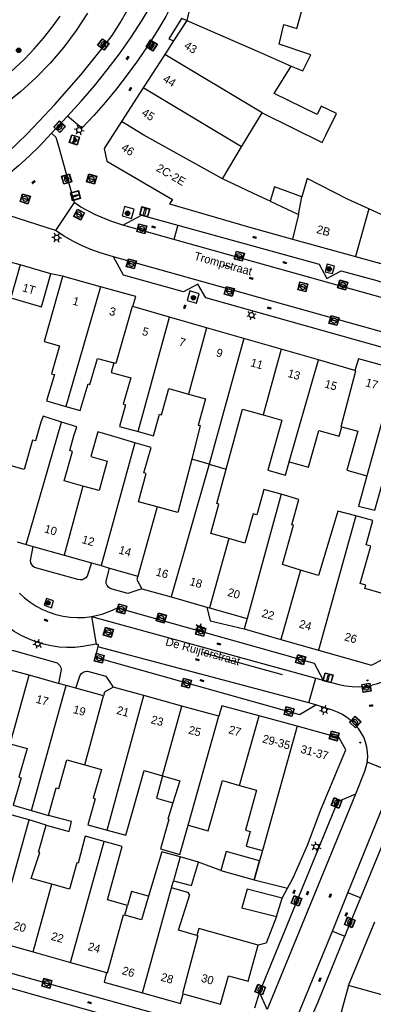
# Model space of a CAD drawing. Header units: metres. Extents: x 93870 to 95789, y 463036 to 464040.
# Tile 215 of 256: x 94662 to 94705, y 463645 to 463764. Entities that reach past the tile are written whole.
import ezdxf
from ezdxf.enums import TextEntityAlignment as Align

# ---------------------------------------------------------------- set-up
doc = ezdxf.new("R2010")
doc.units = ezdxf.units.M
doc.header["$LTSCALE"] = 25.4
for name, color, linetype in [('B_BEBOUWINGSGRENS_0', 1, 'Continuous'), ('B_LUIFEL_1', 200, 'Continuous'), ('B_TUSSENMUUR_0', 7, 'Continuous'), ('G_GRENS_ALGEMEEN_0', 7, 'Continuous'), ('Q_BETAALAUTOMAAT_0', 7, 'Continuous'), ('Q_BOOM_0', 3, 'Continuous'), ('Q_BRANDKRAAN_0', 5, 'Continuous'), ('Q_INSPECTIE_OF_RIOOLPUT_0', 253, 'Continuous'), ('Q_KOLK_0', 254, 'Continuous'), ('Q_LICHTMAST_0', 2, 'Continuous'), ('Q_STRAATNAAMBORD_0', 7, 'Continuous'), ('Q_VERKEERSBORDPAAL_0', 40, 'Continuous'), ('Q_WATERLEIDINGPUT_0', 5, 'Continuous'), ('S_GBKN_SYMBOOL_OV_GROOT_0', 7, 'Continuous'), ('T_HAAG_0', 87, 'Continuous'), ('T_HEK_LIJN_0', 6, 'Continuous'), ('T_HEK_LIJN_1', 6, 'Continuous'), ('T_MUUR_30CM_0', 10, 'Continuous'), ('V_WEGGRENS_0', 7, 'Continuous'), ('Z_GBKN_HUISNUMMER_0', 252, 'Continuous'), ('Z_STRAATNAAM_0', 252, 'Continuous')]:
    doc.layers.add(name, color=color, linetype=linetype)
doc.layers.add('Q_PAALTJE_0', color=7, linetype='Continuous', true_color=0x666666)

# ---------------------------------------------------------------- blocks, each defined once
blk = doc.blocks.new('Q_STRAATNAAMBORD')
for points in [[(-0.5, 0.5), (0.5, 0.5), (0.5, -0.5), (-0.5, -0.5)], [(-0.37, 0.22), (0.36, 0.22), (0.36, -0.21), (-0.37, -0.21)]]:
    blk.add_lwpolyline(points, close=True)
for points in [[(-0.44, 0.46), (0.44, 0.46, -0.414214), (0.46, 0.44), (0.46, -0.44, -0.414214), (0.44, -0.46), (-0.44, -0.46, -0.414214), (-0.46, -0.44), (-0.46, 0.44), (-0.46, 0.44), (-0.46, 0.45), (-0.46, 0.45), (-0.46, 0.45), (-0.46, 0.45), (-0.46, 0.45), (-0.46, 0.45), (-0.46, 0.46), (-0.46, 0.46), (-0.46, 0.46), (-0.45, 0.46), (-0.45, 0.46), (-0.45, 0.46), (-0.45, 0.46), (-0.45, 0.46), (-0.45, 0.46), (-0.44, 0.46), (-0.44, 0.46)], [(-0.29, 0.16), (0.28, 0.16, -0.414214), (0.3, 0.14), (0.3, -0.13, -0.414214), (0.28, -0.16), (-0.29, -0.16, -0.414214), (-0.31, -0.13), (-0.31, 0.14), (-0.31, 0.14), (-0.31, 0.14), (-0.31, 0.14), (-0.31, 0.15), (-0.31, 0.15), (-0.31, 0.15), (-0.3, 0.15), (-0.3, 0.15), (-0.3, 0.15), (-0.3, 0.16), (-0.3, 0.16), (-0.3, 0.16), (-0.3, 0.16), (-0.29, 0.16), (-0.29, 0.16), (-0.29, 0.16), (-0.29, 0.16), (-0.29, 0.16)]]:
    blk.add_lwpolyline(points, format="xyb")
blk = doc.blocks.new('Q_LICHTMAST')
for points in [[(-0.26, 0.15), (-0.52, 0.3)], [(0, 0.3), (0, 0.6)], [(0.26, 0.15), (0.52, 0.3)], [(-0.26, -0.15), (-0.52, -0.3)], [(0, -0.3), (0, -0.6)], [(0.26, -0.15), (0.52, -0.3)]]:
    blk.add_lwpolyline(points)
blk.add_circle((0, 0), 0.3)
blk = doc.blocks.new('Q_VERKEERSBORDPAAL')
for points in [[(-0.5, 0.5), (0.5, 0.5), (0.5, -0.5), (-0.5, -0.5)], [(-0.08, 0.33), (0.07, 0.33), (0.07, -0.33), (-0.08, -0.33)]]:
    blk.add_lwpolyline(points, close=True)
blk.add_lwpolyline([(-0.44, 0.46), (0.44, 0.46, -0.414214), (0.46, 0.44), (0.46, -0.44, -0.414214), (0.44, -0.46), (-0.44, -0.46, -0.414214), (-0.46, -0.44), (-0.46, 0.44), (-0.46, 0.44), (-0.46, 0.45), (-0.46, 0.45), (-0.46, 0.45), (-0.46, 0.45), (-0.46, 0.45), (-0.46, 0.45), (-0.46, 0.46), (-0.46, 0.46), (-0.46, 0.46), (-0.45, 0.46), (-0.45, 0.46), (-0.45, 0.46), (-0.45, 0.46), (-0.45, 0.46), (-0.45, 0.46), (-0.44, 0.46), (-0.44, 0.46)], format="xyb")
blk = doc.blocks.new('Q_PAAL_STEEN')
for points in [[(-0.5, 0.5), (0.5, 0.5), (0.5, -0.5), (-0.5, -0.5)], [(-0.1, 0.3), (0.1, 0.3), (0.1, -0.3), (-0.1, -0.3)]]:
    blk.add_lwpolyline(points, close=True)
blk.add_lwpolyline([(-0.4, 0.5), (0.4, 0.5, -0.414214), (0.5, 0.4), (0.5, -0.4, -0.414214), (0.4, -0.5), (-0.4, -0.5, -0.414214), (-0.5, -0.4), (-0.5, 0.4), (-0.5, 0.4), (-0.5, 0.4), (-0.5, 0.4), (-0.5, 0.4), (-0.5, 0.5), (-0.5, 0.5), (-0.5, 0.5), (-0.5, 0.5), (-0.5, 0.5), (-0.5, 0.5), (-0.5, 0.5), (-0.5, 0.5), (-0.5, 0.5), (-0.4, 0.5), (-0.4, 0.5), (-0.4, 0.5), (-0.4, 0.5), (-0.4, 0.5)], format="xyb")
blk = doc.blocks.new('Q_PAALTJE')
at = {"color": 251, "true_color": 0x666666, "xscale": 0.1, "yscale": 0.1, "zscale": 0.01}
blk.add_blockref('Q_PAAL_STEEN', (0, 0), dxfattribs=at)
blk = doc.blocks.new('Q_KOLK')
blk.add_lwpolyline([(-0.5, 0.5), (0.5, 0.5), (0.5, -0.5), (-0.5, -0.5)], close=True)
for points in [[(-0.44, 0.46), (0.44, 0.46, -0.414214), (0.46, 0.44), (0.46, -0.44, -0.414214), (0.44, -0.46), (-0.44, -0.46, -0.414214), (-0.46, -0.44), (-0.46, 0.44, -0.414214), (-0.44, 0.46)], [(-0.34, 0.1, 0.380426), (-0.28, -0.18)], [(-0.01, 0.27, 0.240218), (-0.34, 0.1)], [(-0.19, 0.04, 0.853344), (-0.19, -0.03)], [(0.33, 0.11, 0.240191), (-0.01, 0.27)], [(0.18, -0.03, 0.849746), (0.18, 0.04)], [(0.27, -0.18, 0.380426), (0.33, 0.11)], [(-0.28, -0.18, 0.148452), (0.01, -0.26)], [(0.01, -0.26, 0.131742), (0.27, -0.18)]]:
    blk.add_lwpolyline(points, format="xyb")
for points in [[(-0.19, 0.04), (0.18, 0.04)], [(0.18, -0.03), (-0.19, -0.03)]]:
    blk.add_lwpolyline(points)
blk = doc.blocks.new('Q_INSPECTIE_OF_RIOOLPUT')
blk.add_lwpolyline([(-0.5, 0.5), (0.5, 0.5), (0.5, -0.5), (-0.5, -0.5)], close=True)
for points in [[(-0.44, 0.46), (0.44, 0.46, -0.414214), (0.46, 0.44), (0.46, -0.44, -0.414214), (0.44, -0.46), (-0.44, -0.46, -0.414214), (-0.46, -0.44), (-0.46, 0.44), (-0.46, 0.44), (-0.46, 0.45), (-0.46, 0.45), (-0.46, 0.45), (-0.46, 0.45), (-0.46, 0.45), (-0.46, 0.45), (-0.46, 0.46), (-0.46, 0.46), (-0.46, 0.46), (-0.45, 0.46), (-0.45, 0.46), (-0.45, 0.46), (-0.45, 0.46), (-0.45, 0.46), (-0.45, 0.46), (-0.44, 0.46), (-0.44, 0.46)], [(-0.34, 0.1, 0.380426), (-0.28, -0.18)], [(-0.01, 0.27, 0.240218), (-0.34, 0.1)], [(-0.19, 0.04, 0.853344), (-0.19, -0.03)], [(0.33, 0.11, 0.240191), (-0.01, 0.27)], [(0.18, -0.03, 0.849746), (0.18, 0.04)], [(0.27, -0.18, 0.380426), (0.33, 0.11)], [(-0.28, -0.18, 0.148452), (0.01, -0.26)], [(0.01, -0.26, 0.131742), (0.27, -0.18)]]:
    blk.add_lwpolyline(points, format="xyb")
for points in [[(-0.19, 0.04), (0.18, 0.04)], [(0.18, -0.03), (-0.19, -0.03)]]:
    blk.add_lwpolyline(points)
blk = doc.blocks.new('Q_WATERLEIDINGPUT')
blk.add_lwpolyline([(-0.5, 0.5), (0.5, 0.5), (0.5, -0.5), (-0.5, -0.5)], close=True)
for points in [[(-0.44, 0.46), (0.44, 0.46, -0.414214), (0.46, 0.44), (0.46, -0.44, -0.414214), (0.44, -0.46), (-0.44, -0.46, -0.414214), (-0.46, -0.44), (-0.46, 0.44), (-0.46, 0.44), (-0.46, 0.45), (-0.46, 0.45), (-0.46, 0.45), (-0.46, 0.45), (-0.46, 0.45), (-0.46, 0.45), (-0.46, 0.46), (-0.46, 0.46), (-0.46, 0.46), (-0.45, 0.46), (-0.45, 0.46), (-0.45, 0.46), (-0.45, 0.46), (-0.45, 0.46), (-0.45, 0.46), (-0.44, 0.46), (-0.44, 0.46)], [(-0.34, 0.1, 0.380426), (-0.28, -0.18)], [(-0.01, 0.27, 0.240218), (-0.34, 0.1)], [(-0.19, 0.04, 0.853344), (-0.19, -0.03)], [(0.33, 0.11, 0.240191), (-0.01, 0.27)], [(0.18, -0.03, 0.849746), (0.18, 0.04)], [(0.27, -0.18, 0.380426), (0.33, 0.11)], [(-0.28, -0.18, 0.148452), (0.01, -0.26)], [(0.01, -0.26, 0.131742), (0.27, -0.18)]]:
    blk.add_lwpolyline(points, format="xyb")
for points in [[(-0.19, 0.04), (0.18, 0.04)], [(0.18, -0.03), (-0.19, -0.03)]]:
    blk.add_lwpolyline(points)
blk = doc.blocks.new('Q_BRANDKRAAN')
blk.add_lwpolyline([(-0.5, 0.5), (0.5, 0.5), (0.5, -0.5), (-0.5, -0.5)], close=True)
for points in [[(-0.44, 0.46), (0.44, 0.46, -0.414214), (0.46, 0.44), (0.46, -0.44, -0.414214), (0.44, -0.46), (-0.44, -0.46, -0.414214), (-0.46, -0.44), (-0.46, 0.44), (-0.46, 0.44), (-0.46, 0.45), (-0.46, 0.45), (-0.46, 0.45), (-0.46, 0.45), (-0.46, 0.45), (-0.46, 0.45), (-0.46, 0.46), (-0.46, 0.46), (-0.46, 0.46), (-0.45, 0.46), (-0.45, 0.46), (-0.45, 0.46), (-0.45, 0.46), (-0.45, 0.46), (-0.45, 0.46), (-0.44, 0.46), (-0.44, 0.46)], [(-0.34, 0.1, 0.380426), (-0.28, -0.18)], [(-0.01, 0.27, 0.240218), (-0.34, 0.1)], [(-0.19, 0.04, 0.853344), (-0.19, -0.03)], [(0.33, 0.11, 0.240191), (-0.01, 0.27)], [(0.18, -0.03, 0.849746), (0.18, 0.04)], [(0.27, -0.18, 0.380426), (0.33, 0.11)], [(-0.28, -0.18, 0.148452), (0.01, -0.26)], [(0.01, -0.26, 0.131742), (0.27, -0.18)]]:
    blk.add_lwpolyline(points, format="xyb")
for points in [[(-0.19, 0.04), (0.18, 0.04)], [(0.18, -0.03), (-0.19, -0.03)]]:
    blk.add_lwpolyline(points)
blk = doc.blocks.new('Q_BETAALAUTOMAAT')
blk.add_lwpolyline([(-0.5, 0.5), (0.5, 0.5), (0.5, -0.5), (-0.5, -0.5)], close=True)
for points in [[(-0.44, 0.46), (0.44, 0.46, -0.414214), (0.46, 0.44), (0.46, -0.44, -0.414214), (0.44, -0.46), (-0.44, -0.46, -0.414214), (-0.46, -0.44), (-0.46, 0.44), (-0.46, 0.44), (-0.46, 0.45), (-0.46, 0.45), (-0.46, 0.45), (-0.46, 0.45), (-0.46, 0.45), (-0.46, 0.45), (-0.46, 0.46), (-0.46, 0.46), (-0.46, 0.46), (-0.45, 0.46), (-0.45, 0.46), (-0.45, 0.46), (-0.45, 0.46), (-0.45, 0.46), (-0.45, 0.46), (-0.44, 0.46), (-0.44, 0.46)], [(-0.2, 0.03, 0.050902), (-0.2, -0.03)], [(0, 0.29, 0.299915), (-0.19, 0.1)], [(-0.11, 0.03, 0.069027), (-0.11, -0.03)], [(0, 0.2, 0.158079), (-0.09, 0.1)], [(0.15, 0.29, 0.138529), (0, 0.29)], [(0.14, 0.2, 0.200552), (0, 0.2)], [(-0.18, -0.1, 0.345501), (0.02, -0.28)], [(-0.09, -0.1, 0.158478), (0.01, -0.2)], [(0.01, -0.2, 0.260272), (0.13, -0.18)], [(0.02, -0.28, 0.17253), (0.15, -0.27)]]:
    blk.add_lwpolyline(points, format="xyb")
for points in [[(-0.2, 0.03), (-0.27, 0.03), (-0.27, 0.1)], [(-0.27, 0.1), (-0.19, 0.1)], [(0.06, 0.03), (-0.11, 0.03)], [(-0.09, 0.1), (0.06, 0.1)], [(0.06, 0.1), (0.06, 0.03)], [(0.15, 0.29), (0.14, 0.2)], [(-0.18, -0.1), (-0.27, -0.1), (-0.27, -0.03)], [(-0.27, -0.03), (-0.2, -0.03)], [(-0.11, -0.03), (0.06, -0.03)], [(0.06, -0.1), (-0.09, -0.1)], [(0.06, -0.03), (0.06, -0.1)], [(0.13, -0.18), (0.15, -0.27)]]:
    blk.add_lwpolyline(points)
blk = doc.blocks.new('Q_BOOM')
for radius in [0.27, 0.18, 0.09]:
    blk.add_circle((0, 0), radius)
blk = doc.blocks.new('S_GBKN_SYMBOOL_OV_GROOT')
for points in [[(-0.21875, 0.0625), (0.21875, 0.0625)], [(-0.21875, 0), (0.21875, 0)], [(-0.1875, 0.0625), (-0.1875, 0)], [(-0.125, 0.09375), (-0.125, 0.0625)], [(-0.125, 0), (-0.125, -0.0625)], [(-0.0625, 0.0625), (-0.0625, 0)], [(0, 0.09375), (0, 0.0625)], [(0, 0), (0, -0.0625)], [(0.0625, 0.0625), (0.0625, 0)], [(0.125, 0.09375), (0.125, 0.0625)], [(0.125, 0), (0.125, -0.0625)], [(0.1875, 0.0625), (0.1875, 0)], [(-0.21875, -0.0625), (0.21875, -0.0625)], [(-0.1875, -0.0625), (-0.1875, -0.09375)], [(-0.0625, -0.0625), (-0.0625, -0.09375)], [(0.0625, -0.0625), (0.0625, -0.09375)], [(0.1875, -0.0625), (0.1875, -0.09375)]]:
    blk.add_lwpolyline(points)

msp = doc.modelspace()

# ---------------------------------------------------------------- linework, layer by layer
at = {"layer": 'B_BEBOUWINGSGRENS_0'}
for p, q in [((94683.37, 463768.66), (94682.29, 463763.88)), ((94682.29, 463763.88), (94680.69, 463761.41)), ((94680.69, 463761.41), (94679.64, 463759.78)), ((94679.64, 463759.78), (94677.02, 463755.74)), ((94677.02, 463755.74), (94674.36, 463751.63)), ((94688.93, 463748.56), (94691.42, 463752.68)), ((94686.6, 463744.7), (94688.93, 463748.56)), ((94692.38, 463741.98), (94695.83, 463740.37)), ((94695.83, 463740.37), (94696.24, 463742.49)), ((94711.57, 463737.71), (94704.35, 463741.03)), ((94695.1, 463737.38), (94702.75, 463735.26)), ((94665.8, 463733.18), (94662.1, 463734.25)), ((94671.84, 463731.6), (94667.22, 463732.89)), ((94680.19, 463727.92), (94675.77, 463729.19)), ((94684.69, 463726.62), (94680.19, 463727.92)), ((94689.22, 463725.32), (94684.69, 463726.62)), ((94693.73, 463724.02), (94689.22, 463725.32)), ((94698.24, 463722.72), (94693.73, 463724.02)), ((94702.67, 463721.44), (94698.24, 463722.72)), ((94661.75, 463700.67), (94662.83, 463700.36)), ((94662.83, 463700.36), (94663.68, 463700.12)), ((94663.68, 463700.12), (94667.41, 463699.06)), ((94667.41, 463699.06), (94670.75, 463698.11)), ((94670.75, 463698.11), (94671.91, 463697.78)), ((94671.91, 463697.78), (94672.91, 463697.49)), ((94672.91, 463697.49), (94676.36, 463696.51)), ((94676.85, 463694.99), (94680.4, 463693.98)), ((94680.4, 463693.98), (94684.73, 463692.75)), ((94684.73, 463692.75), (94685.05, 463692.65)), ((94685.05, 463692.65), (94689.59, 463691.36)), ((94689.59, 463691.36), (94689.23, 463690.1)), ((94689.23, 463690.1), (94693.7, 463688.83)), ((94693.7, 463688.83), (94698.27, 463687.53)), ((94663.19, 463684.49), (94659.71, 463685.45)), ((94666.76, 463683.5), (94663.19, 463684.49)), ((94667.69, 463683.25), (94666.76, 463683.5)), ((94668.85, 463682.93), (94667.69, 463683.25)), ((94672.2, 463682), (94668.85, 463682.93)), ((94677.08, 463682.02), (94673.37, 463683.04)), ((94681.69, 463680.75), (94677.08, 463682.02)), ((94686.17, 463679.51), (94681.69, 463680.75)), ((94695.66, 463678.31), (94691.05, 463679.56)), ((94661.25, 463668.73), (94663.49, 463668.08)), ((94663.49, 463668.08), (94665.55, 463667.5)), ((94663.17, 463666.94), (94661.14, 463667.54)), ((94665.25, 463666.33), (94663.17, 463666.94)), ((94691.46, 463663.24), (94691.11, 463662)), ((94681.47, 463662.47), (94680.66, 463659.55)), ((94683.7, 463661.84), (94681.47, 463662.47)), ((94691.11, 463662), (94690.47, 463659.69)), ((94680.43, 463658.71), (94680.66, 463659.55)), ((94690.47, 463659.69), (94694.5, 463658.68)), ((94693.15, 463655.25), (94693.83, 463657.44)), ((94674.77, 463655.38), (94675.11, 463656.59)), ((94659.09, 463652.22), (94663.68, 463650.94)), ((94663.68, 463650.94), (94668.21, 463649.67)), ((94668.21, 463649.67), (94672.58, 463648.45)), ((94701.89, 463646.85), (94699.85, 463639.52)), ((94707.21, 463645.36), (94701.89, 463646.85)), ((94681.87, 463645.85), (94686.39, 463644.59))]:
    msp.add_line(p, q, dxfattribs=at)
for points in [[(94694.92, 463758.37), (94696.36, 463757.77), (94697.33, 463759.74), (94693.49, 463761.03), (94694.03, 463763.39), (94695.61, 463762.93), (94696.2, 463764.94)], [(94691.42, 463752.68), (94698.7, 463749.09), (94699.15, 463750), (94700.42, 463752.59), (94698.56, 463753.49), (94698.08, 463752.5), (94692.87, 463755.03), (94694.92, 463758.37)], [(94674.36, 463751.63), (94672.26, 463748.38), (94672.6, 463746.85)], [(94672.6, 463746.85), (94680.57, 463742.18), (94680.21, 463741.67), (94689.76, 463738.86), (94695.1, 463737.38)], [(94692.38, 463741.98), (94690.97, 463742.64), (94686.6, 463744.7)], [(94704.35, 463741.03), (94701.75, 463742.23), (94696.89, 463744.72), (94696.24, 463742.49)], [(94696.24, 463742.49), (94692.92, 463743.72), (94692.38, 463741.98)], [(94702.75, 463735.26), (94710.34, 463733.15), (94710.39, 463733.34)], [(94662.1, 463734.25), (94660.95, 463730.24), (94664.68, 463729.17), (94665.8, 463733.18)], [(94667.22, 463732.89), (94667.17, 463732.7), (94664.99, 463724.95), (94666.85, 463724.43), (94665.91, 463721.06), (94666.24, 463720.96), (94665.3, 463717.75), (94667.65, 463717.07)], [(94675.77, 463729.19), (94676.1, 463730.41), (94671.84, 463731.6)], [(94667.65, 463717.07), (94669.37, 463716.58), (94670.32, 463719.82), (94670.56, 463719.76), (94671.45, 463722.91), (94673.43, 463722.36)], [(94707.68, 463721.62), (94703.08, 463722.88), (94702.67, 463721.44)], [(94673.43, 463722.36), (94673.11, 463721.21), (94675.49, 463720.55), (94674.6, 463717.36), (94674.88, 463717.29), (94674.15, 463714.67), (94676.38, 463714.05)], [(94676.38, 463714.05), (94678.25, 463713.53), (94678.98, 463716.14), (94679.24, 463716.07), (94680.13, 463719.25), (94682.5, 463718.59)], [(94682.5, 463718.59), (94684.56, 463718.01), (94683.67, 463714.83), (94683.93, 463714.76), (94682.89, 463710.68)], [(94687.06, 463709.5), (94689.05, 463716.76), (94691.53, 463716.06)], [(94667.11, 463715.19), (94664.87, 463715.89), (94664.6, 463715.19), (94663.96, 463712.9), (94663.58, 463713.01), (94662.58, 463709.43), (94660.71, 463709.95)], [(94691.53, 463716.06), (94693.8, 463715.43), (94692.1, 463709.34), (94694.24, 463708.74), (94694.71, 463710.38)], [(94669.69, 463707.43), (94667.44, 463708.06), (94668.44, 463711.64), (94668.12, 463711.74), (94668.62, 463713.52), (94668.96, 463714.61), (94667.11, 463715.19)], [(94694.71, 463710.38), (94697.05, 463709.72), (94698.3, 463714.18), (94700.76, 463713.49), (94701.08, 463714.63)], [(94701.08, 463714.63), (94703.01, 463714.09), (94701.68, 463709.34), (94704.1, 463708.67)], [(94676, 463712.68), (94673.86, 463713.32), (94671.5, 463714.01), (94670.67, 463711.01), (94672.66, 463710.46), (94671.66, 463706.88), (94669.69, 463707.43)], [(94678.71, 463704.9), (94676.42, 463705.54), (94677.37, 463708.95), (94677.07, 463709.03), (94677.96, 463712.09), (94676, 463712.68)], [(94704.1, 463708.67), (94703.09, 463705), (94705.08, 463704.49), (94706.09, 463708.11), (94706.33, 463708.04), (94707.66, 463712.79), (94709.96, 463712.15)], [(94682.89, 463710.68), (94681.2, 463704.21), (94678.71, 463704.9)], [(94687.38, 463701.06), (94685.19, 463701.67), (94686.19, 463705.22), (94685.92, 463705.3), (94687.06, 463709.5)], [(94693.74, 463706.43), (94691.63, 463707.02), (94691.45, 463706.39), (94690.76, 463703.94), (94690.33, 463704.06), (94689.33, 463700.51), (94687.38, 463701.06)], [(94696.06, 463697.25), (94693.89, 463697.93), (94695.23, 463702.69), (94695.01, 463702.75), (94695.87, 463705.82), (94693.74, 463706.43)], [(94702.76, 463703.81), (94700.6, 463704.39), (94700.09, 463702.77), (94698.25, 463696.57), (94696.06, 463697.25)], [(94708.83, 463693.61), (94703.87, 463695.03), (94703.98, 463695.43), (94703.3, 463695.63), (94704.59, 463700.16), (94704.02, 463700.32), (94704.85, 463703.24), (94702.76, 463703.81)], [(94676.36, 463696.51), (94676.25, 463696.09), (94676.85, 463694.99)], [(94698.27, 463687.53), (94704.68, 463685.7), (94706.09, 463686.46)], [(94673.37, 463683.04), (94672.32, 463682.45), (94672.2, 463682)], [(94691.05, 463679.56), (94686.52, 463680.79), (94686.17, 463679.51)], [(94701.57, 463675.44), (94700.76, 463676.92), (94695.66, 463678.31)], [(94660.89, 463676.19), (94662.93, 463675.61), (94661.95, 463672.14), (94662.23, 463672.06), (94661.25, 463668.73)], [(94694.5, 463658.68), (94695.17, 463659.92), (94696.9, 463663.87), (94698.57, 463668.3), (94701.57, 463675.44)], [(94665.55, 463667.5), (94666.47, 463670.85), (94666.79, 463670.76), (94667.77, 463674.24), (94669.93, 463673.63)], [(94669.93, 463673.63), (94671.94, 463673.06), (94670.96, 463669.58), (94671.19, 463669.52), (94670.29, 463666.37), (94672.66, 463665.71)], [(94672.66, 463665.71), (94674.9, 463665.1), (94675.78, 463668.22), (94677.12, 463672.93), (94679.34, 463672.3)], [(94679.34, 463672.3), (94681.45, 463671.7), (94680.61, 463669.03)], [(94682.45, 463666.33), (94684.89, 463665.63), (94686.61, 463671.72), (94688.69, 463671.13)], [(94688.69, 463671.13), (94690.75, 463670.54), (94689.39, 463665.72), (94689.98, 463665.55), (94689.5, 463663.77), (94691.46, 463663.24)], [(94680.61, 463669.03), (94679.98, 463667.03), (94680.11, 463666.99), (94679.1, 463663.44), (94681.45, 463662.77), (94682.45, 463666.33)], [(94665.95, 463659.15), (94663.44, 463659.85), (94664.5, 463662.99), (94664.33, 463663.03), (94665.25, 463666.33)], [(94672.28, 463664.32), (94669.99, 463664.96), (94669.11, 463661.7), (94668.97, 463661.74), (94668.08, 463658.55), (94665.95, 463659.15)], [(94675.11, 463656.59), (94672.69, 463657.27), (94673.59, 463660.48), (94674.47, 463663.72), (94672.28, 463664.32)], [(94681.47, 463662.47), (94679.27, 463663.08), (94677.65, 463657.69)], [(94680.66, 463659.55), (94682.87, 463659.01), (94683.7, 463661.84)], [(94683.49, 463652.94), (94681.28, 463653.56), (94682.66, 463657.91), (94682.51, 463657.95), (94682.55, 463658.09), (94680.43, 463658.71)], [(94693.83, 463657.44), (94689.59, 463658.54), (94688.95, 463656.27), (94693.15, 463655.25)], [(94677.65, 463657.69), (94676.79, 463654.82), (94674.77, 463655.38)], [(94690.95, 463651.75), (94683.73, 463653.78), (94683.49, 463652.94)], [(94686.39, 463644.59), (94687.36, 463648.04), (94689.73, 463647.38), (94690.95, 463651.75)], [(94672.58, 463648.45), (94672.26, 463647.29), (94676.93, 463645.99)], [(94676.93, 463645.99), (94681.54, 463644.7), (94681.87, 463645.85)]]:
    msp.add_lwpolyline(points, dxfattribs=at)
at = {"layer": 'B_LUIFEL_1'}
for points in [[(94679.34, 463672.3), (94678.6, 463669.6), (94680.61, 463669.03)], [(94691.11, 463662), (94687.06, 463663.12), (94686.42, 463660.81)], [(94690.47, 463659.69), (94691.11, 463662), (94691.11, 463662)], [(94677.65, 463657.69), (94675.57, 463658.27), (94675.11, 463656.59)]]:
    msp.add_lwpolyline(points, dxfattribs=at)
at = {"layer": 'B_TUSSENMUUR_0'}
for p, q in [((94691.42, 463752.68), (94679.64, 463759.78)), ((94688.93, 463748.56), (94677.02, 463755.74)), ((94704.35, 463741.03), (94702.75, 463735.26)), ((94695.83, 463740.37), (94695.1, 463737.38)), ((94671.84, 463731.6), (94667.65, 463717.07)), ((94676.38, 463714.05), (94680.19, 463727.92)), ((94684.69, 463726.62), (94682.5, 463718.59)), ((94689.22, 463725.32), (94685.02, 463710.08)), ((94693.73, 463724.02), (94691.53, 463716.06)), ((94694.71, 463710.38), (94698.24, 463722.72)), ((94707.68, 463721.62), (94704.1, 463708.67)), ((94662.83, 463700.36), (94667.11, 463715.19)), ((94676, 463712.68), (94671.91, 463697.78)), ((94685.02, 463710.08), (94680.4, 463693.98)), ((94685.02, 463710.08), (94682.89, 463710.68)), ((94685.02, 463710.08), (94687.06, 463709.5)), ((94669.69, 463707.43), (94667.41, 463699.06)), ((94693.74, 463706.43), (94689.59, 463691.36)), ((94678.71, 463704.9), (94676.36, 463696.51)), ((94702.76, 463703.81), (94698.27, 463687.53)), ((94687.38, 463701.06), (94685.05, 463692.65)), ((94696.06, 463697.25), (94693.7, 463688.83)), ((94660.89, 463676.19), (94663.19, 463684.49)), ((94669.93, 463673.63), (94672.2, 463682)), ((94672.66, 463665.71), (94677.08, 463682.02)), ((94679.34, 463672.3), (94681.69, 463680.75)), ((94682.45, 463666.33), (94686.17, 463679.51)), ((94688.69, 463671.13), (94691.05, 463679.56)), ((94695.66, 463678.31), (94691.46, 463663.24)), ((94659.09, 463652.22), (94663.17, 463666.94)), ((94668.21, 463649.67), (94672.28, 463664.32)), ((94663.68, 463650.94), (94665.95, 463659.15)), ((94676.93, 463645.99), (94680.43, 463658.71))]:
    msp.add_line(p, q, dxfattribs=at)
for points in [[(94682.29, 463763.88), (94690.95, 463760.13), (94694.92, 463758.37)], [(94686.6, 463744.7), (94677.08, 463750), (94674.36, 463751.63)], [(94675.77, 463729.19), (94675.67, 463729.22), (94673.68, 463722.29), (94673.43, 463722.36)], [(94701.08, 463714.63), (94700.98, 463714.66), (94702.77, 463721.41), (94702.67, 463721.44)], [(94663.49, 463668.08), (94664.42, 463671.44), (94667.69, 463683.25)], [(94672.58, 463648.45), (94672.68, 463648.42), (94674.62, 463655.43), (94674.77, 463655.38)], [(94683.49, 463652.94), (94683.61, 463652.91), (94681.76, 463645.88), (94681.87, 463645.85)]]:
    msp.add_lwpolyline(points, dxfattribs=at)
at = {"layer": 'G_GRENS_ALGEMEEN_0'}
msp.add_lwpolyline([(94665.25, 463666.33), (94668.03, 463665.54), (94668.3, 463666.77), (94665.55, 463667.5)], dxfattribs=at)
at = {"layer": 'T_HAAG_0'}
for points in [[(94670.75, 463698.11), (94670.2, 463696.51), (94670.04, 463696.32), (94669.84, 463696.17), (94669.6, 463696.08), (94669.35, 463696.05), (94669.09, 463696.09), (94663.85, 463697.57), (94663.65, 463697.72), (94663.5, 463697.91), (94663.39, 463698.14), (94663.35, 463698.39), (94663.68, 463700.12)], [(94676.85, 463694.99), (94675.14, 463694.39), (94673.23, 463694.91), (94672.99, 463695.02), (94672.79, 463695.18), (94672.63, 463695.38), (94672.53, 463695.63), (94672.5, 463695.89), (94672.91, 463697.49)], [(94684.73, 463692.75), (94685.14, 463691.11), (94689.23, 463690.1)], [(94659.71, 463685.45), (94660.18, 463687.05), (94660.34, 463687.26), (94660.55, 463687.41), (94660.79, 463687.51), (94661.05, 463687.55), (94661.31, 463687.51), (94666.57, 463686), (94666.76, 463685.85), (94666.92, 463685.66), (94667.02, 463685.43), (94667.06, 463685.19), (94666.76, 463683.5)], [(94668.85, 463682.93), (94669.38, 463684.5), (94669.55, 463684.7), (94669.75, 463684.85), (94669.99, 463684.94), (94670.25, 463684.97), (94672.49, 463684.37), (94673.37, 463683.04)]]:
    msp.add_lwpolyline(points, dxfattribs=at)
at = {"layer": 'T_HEK_LIJN_0'}
msp.add_line((94686.42, 463660.81), (94683.7, 463661.84), dxfattribs=at)
at = {"layer": 'T_HEK_LIJN_1'}
msp.add_line((94686.42, 463660.81), (94690.47, 463659.69), dxfattribs=at)
at = {"layer": 'T_MUUR_30CM_0'}
for p, q in [((94662.1, 463734.25), (94660.61, 463734.67)), ((94693.83, 463657.44), (94694.5, 463658.68)), ((94701.89, 463646.85), (94705.07, 463654.61))]:
    msp.add_line(p, q, dxfattribs=at)
msp.add_lwpolyline([(94693.15, 463655.25), (94691.89, 463651.99), (94690.95, 463651.75)], dxfattribs=at)
at = {"layer": 'V_WEGGRENS_0'}
for p, q in [((94667.85, 463752.28), (94665.91, 463750.21)), ((94666.74, 463748.64), (94668.65, 463741.8)), ((94668.65, 463741.8), (94666.38, 463738.42)), ((94666.38, 463738.42), (94659.43, 463740.65)), ((94675.93, 463741.01), (94674.76, 463741.33)), ((94680.71, 463737.35), (94674.54, 463739.08)), ((94681.19, 463739.08), (94680.71, 463737.35)), ((94707.01, 463729.96), (94680.71, 463737.35)), ((94713.36, 463724.02), (94673.41, 463735.22)), ((94700.17, 463734.08), (94699.31, 463734.32)), ((94667.22, 463732.89), (94665.8, 463733.18)), ((94683.47, 463729.6), (94683.81, 463730.75)), ((94665.27, 463693.81), (94665.02, 463692.98)), ((94670.74, 463691.61), (94671.3, 463688.28)), ((94670.74, 463691.61), (94697.93, 463684.12)), ((94697.08, 463681.13), (94671.53, 463687.94)), ((94697.08, 463681.13), (94697.93, 463684.12)), ((94697.93, 463684.12), (94698.8, 463683.88)), ((94697.91, 463680.91), (94697.08, 463681.13)), ((94707.66, 463672.55), (94704.15, 463673.95)), ((94701.82, 463658.11), (94707.66, 463672.55)), ((94709.03, 463671.45), (94703.34, 463657.49)), ((94702.73, 463670.09), (94692.02, 463643.94)), ((94699.95, 463653.46), (94701.82, 463658.11)), ((94703.34, 463657.49), (94701.82, 463658.11)), ((94695.4, 463642.35), (94699.95, 463653.46)), ((94699.95, 463653.46), (94701.44, 463652.85)), ((94660.46, 463648.53), (94679.42, 463643.22)), ((94659.98, 463646.81), (94680.57, 463641.03)), ((94691.12, 463646.05), (94690.49, 463644.12)), ((94692.02, 463643.94), (94691.12, 463646.05))]:
    msp.add_line(p, q, dxfattribs=at)
for points in [[(94676.94, 463797.72), (94679.82, 463793.21), (94680.26, 463792.2), (94680.96, 463790.13), (94681.44, 463787.99), (94682.08, 463783.89), (94682.37, 463780.94), (94682.43, 463777.98), (94682.26, 463775.02), (94681.47, 463769.11), (94681.24, 463768.13), (94680.96, 463767.15), (94680.62, 463766.2), (94680.21, 463765.27), (94679.76, 463764.37), (94678.66, 463762.54), (94677.52, 463760.76), (94676.32, 463759), (94675.07, 463757.29), (94673.77, 463755.61), (94672.42, 463753.97), (94671.02, 463752.37), (94669.57, 463750.82), (94667.85, 463752.28)], [(94667.85, 463752.28), (94669.5, 463754.1), (94671.1, 463755.97), (94672.64, 463757.89), (94674.12, 463759.85), (94675.53, 463761.86), (94676.88, 463763.92), (94677.48, 463764.93), (94678.02, 463765.98), (94678.48, 463767.07), (94678.87, 463768.18), (94679.2, 463769.31), (94679.44, 463770.46), (94680.19, 463777.38), (94680.2, 463779.5), (94679.26, 463787.44), (94679.06, 463788.38), (94678.53, 463790.25), (94677.86, 463792.07), (94677.33, 463793.12), (94675.1, 463796.51)], [(94670.25, 463764.79), (94668.88, 463762.68), (94667.38, 463760.65), (94665.75, 463758.73), (94664, 463756.92), (94662.14, 463755.22), (94660.17, 463753.65), (94658.1, 463752.21), (94651.28, 463747.76), (94650.21, 463747.08)], [(94653.26, 463742.37), (94654.1, 463742.92), (94656.41, 463744.43), (94658.4, 463745.92), (94659.37, 463746.75), (94660.65, 463747.92), (94661.78, 463749), (94662.95, 463750.14), (94664.39, 463751.68), (94666.31, 463753.72), (94669.5, 463757.34), (94672.13, 463760.61), (94673.23, 463762.08), (94674.23, 463763.62), (94675.13, 463765.22)], [(94650.57, 463750.01), (94658.82, 463755.9), (94660.15, 463756.95), (94661.42, 463758.06), (94662.65, 463759.23), (94663.81, 463760.45), (94664.92, 463761.73), (94665.97, 463763.06), (94666.95, 463764.43)], [(94682.29, 463763.88), (94681.66, 463764.14), (94680.11, 463761.68), (94680.69, 463761.41)], [(94665.91, 463750.21), (94664.43, 463748.64), (94663.19, 463747.42), (94661.9, 463746.26), (94660.56, 463745.15), (94659.19, 463744.09), (94657.77, 463743.09), (94656.31, 463742.15)], [(94665.91, 463750.21), (94666.44, 463749.74), (94666.74, 463748.64)], [(94674.54, 463739.08), (94673.09, 463739.56), (94671.23, 463740.33), (94669.45, 463741.26), (94668.65, 463741.8)], [(94674.76, 463741.33), (94674.44, 463740.19), (94675.58, 463739.86), (94675.93, 463741.01)], [(94674.54, 463739.08), (94676.8, 463740.3), (94681.19, 463739.08)], [(94673.41, 463735.22), (94671.78, 463735.7), (94670.65, 463736.11), (94669.55, 463736.59), (94668.47, 463737.13), (94667.43, 463737.73), (94666.38, 463738.42)], [(94681.19, 463739.08), (94698.32, 463734.32), (94699.25, 463732.59), (94700.98, 463733.54), (94705.32, 463732.34), (94707.48, 463731.69), (94707.01, 463729.96)], [(94684.58, 463730.24), (94683.62, 463731.93), (94681.91, 463730.99), (94674.64, 463733.02), (94673.41, 463735.22)], [(94699.31, 463734.32), (94699.07, 463733.43), (94699.93, 463733.2), (94700.17, 463734.08)], [(94683.81, 463730.75), (94682.66, 463731.09), (94682.32, 463729.95), (94683.47, 463729.6)], [(94713.36, 463724.02), (94711.16, 463722.78), (94684.58, 463730.24)], [(94662, 463694.45), (94662.64, 463693.87), (94663.32, 463693.34), (94664.05, 463692.87), (94664.82, 463692.46), (94665.62, 463692.13), (94666.44, 463691.86), (94667.29, 463691.66), (94668.14, 463691.54), (94669.01, 463691.49), (94669.88, 463691.51), (94670.74, 463691.61)], [(94665.02, 463692.98), (94665.88, 463692.68), (94666.14, 463693.52), (94665.27, 463693.81)], [(94671.3, 463688.28), (94669.7, 463687.96), (94668.74, 463687.87), (94667.77, 463687.85), (94666.81, 463687.91), (94665.86, 463688.05), (94664.91, 463688.25), (94663.99, 463688.54), (94663.09, 463688.89), (94662.22, 463689.31), (94661.39, 463689.8), (94660.6, 463690.35), (94659.85, 463690.96), (94659.16, 463691.63)], [(94670.74, 463691.61), (94672.04, 463691.9), (94673.3, 463692.37), (94673.9, 463692.66)], [(94673.9, 463692.66), (94697.73, 463685.97), (94698.8, 463683.88)], [(94671.3, 463688.28), (94671.45, 463688.25), (94671.55, 463688.14), (94671.53, 463687.94)], [(94710.05, 463688.1), (94709.83, 463687.52), (94709.54, 463686.89), (94709.19, 463686.29), (94708.78, 463685.74), (94708.32, 463685.22), (94707.82, 463684.75), (94707.27, 463684.34), (94706.68, 463683.98), (94706.05, 463683.68), (94705.41, 463683.44), (94704.74, 463683.27)], [(94671.53, 463687.94), (94671.19, 463686.69), (94695.93, 463679.72), (94697.91, 463680.91)], [(94698.8, 463683.88), (94700.73, 463683.38), (94701.52, 463683.21), (94702.32, 463683.12), (94703.13, 463683.1), (94703.94, 463683.14), (94704.74, 463683.27)], [(94703.1, 463678.03), (94702.67, 463678.52), (94702.2, 463678.97), (94701.69, 463679.37), (94701.14, 463679.72), (94700.56, 463680.01), (94699.95, 463680.25), (94697.91, 463680.91)], [(94704.15, 463673.95), (94704.21, 463674.56), (94704.19, 463675.18), (94704.11, 463675.79), (94703.95, 463676.39), (94703.73, 463676.97), (94703.44, 463677.52), (94703.1, 463678.03)], [(94704.15, 463673.95), (94703.84, 463672.81), (94702.73, 463670.09)], [(94702.73, 463670.09), (94700.55, 463669.16), (94691.12, 463646.05)], [(94703.34, 463657.49), (94701.62, 463653.28), (94701.44, 463652.85)], [(94697.54, 463643.31), (94698.2, 463644.89), (94701.44, 463652.85)]]:
    msp.add_lwpolyline(points, dxfattribs=at)
at = {"layer": 'Z_STRAATNAAM_0'}
for p, q in [((94686.66, 463734.26), (94687.62, 463733.99)), ((94684.21, 463687.27), (94693.84, 463684.59))]:
    msp.add_line(p, q, dxfattribs=at)

# ---------------------------------------------------------------- block references
at = {"layer": 'Q_BETAALAUTOMAAT_0', "rotation": 163.0121596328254}
msp.add_blockref('Q_BETAALAUTOMAAT', (94668.68, 463749.41), dxfattribs=at)
at = {"layer": 'Q_BOOM_0'}
for p, rotation in [((94661.91, 463760.27), 46.36563821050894), ((94675.11, 463740.51), 163.7688254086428), ((94699.54, 463733.76), 75.01243802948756), ((94683.09, 463730.27), 163.3417953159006), ((94665.45, 463693.28), 73.11880525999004)]:
    msp.add_blockref('Q_BOOM', p, dxfattribs=dict(at, rotation=rotation))
at = {"layer": 'Q_BRANDKRAAN_0'}
for p, rotation in [((94670.76, 463744.66), 163.0121596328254), ((94679.21, 463691.43), 164.3185208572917)]:
    msp.add_blockref('Q_BRANDKRAAN', p, dxfattribs=dict(at, rotation=rotation))
at = {"layer": 'Q_INSPECTIE_OF_RIOOLPUT_0'}
for p, rotation in [((94672.18, 463760.98), 53.16753833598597), ((94669.24, 463740.35), 152.5437530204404), ((94696.35, 463731.59), 164.3075118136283), ((94672.79, 463689.69), 164.6071474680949)]:
    msp.add_blockref('Q_INSPECTIE_OF_RIOOLPUT', p, dxfattribs=dict(at, rotation=rotation))
at = {"layer": 'Q_KOLK_0'}
for p, rotation in [((94678.04, 463760.85), 57.3653010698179), ((94666.87, 463751), 46.85867158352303), ((94667.73, 463744.66), 105.5517652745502), ((94676.84, 463738.63), 164.3077809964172), ((94688.65, 463735.31), 164.3075118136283), ((94675.58, 463734.38), 164.3338667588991), ((94701.19, 463731.81), 164.3075118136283), ((94687.44, 463731.03), 164.3338667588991), ((94700.14, 463727.5), 164.3338667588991), ((94674.4, 463692.53), 164.3185208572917), ((94683.98, 463689.81), 164.3185208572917), ((94671.67, 463686.56), 164.26587979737), ((94696.08, 463686.38), 164.3185208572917), ((94682.25, 463683.53), 164.26587979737), ((94704.07, 463682.97), 8.681488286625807), ((94694.69, 463680.09), 164.26587979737), ((94702.7, 463678.81), 136.4336538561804), ((94700.44, 463669), 67.79114405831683), ((94695.58, 463657.13), 67.79114405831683), ((94702.05, 463654.53), 67.82198858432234), ((94665.33, 463647.13), 164.3656000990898), ((94691.19, 463646.38), 67.79114405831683)]:
    msp.add_blockref('Q_KOLK', p, dxfattribs=dict(at, rotation=rotation))
at = {"layer": 'Q_LICHTMAST_0'}
for p, rotation in [((94669.25, 463750.6), 139.840975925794), ((94666.52, 463737.56), 146.7920379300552), ((94690.13, 463728.16), 164.3213871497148), ((94683.86, 463690.19), 164.3185208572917), ((94664.22, 463688.31), 163.0675467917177), ((94698.95, 463680.28), 162.0123356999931), ((94697.97, 463663.7), 67.79114405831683)]:
    msp.add_blockref('Q_LICHTMAST', p, dxfattribs=dict(at, rotation=rotation))
at = {"layer": 'Q_PAALTJE_0'}
for p, rotation in [((94704.19, 463683.86), 8.681488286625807), ((94703.32, 463676.33), 111.0441648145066)]:
    msp.add_blockref('Q_PAALTJE', p, dxfattribs=dict(at, rotation=rotation))
at = {"layer": 'Q_STRAATNAAMBORD_0', "rotation": 164.7914531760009}
msp.add_blockref('Q_STRAATNAAMBORD', (94700.16, 463677.13), dxfattribs=at)
at = {"layer": 'Q_VERKEERSBORDPAAL_0'}
for p, rotation in [((94668.8, 463742.65), 105.5517652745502), ((94677.2, 463740.7), 164.4483002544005), ((94699.4, 463684.17), 165.4480317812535)]:
    msp.add_blockref('Q_VERKEERSBORDPAAL', p, dxfattribs=dict(at, rotation=rotation))
at = {"layer": 'Q_WATERLEIDINGPUT_0', "rotation": 162.1925784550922}
msp.add_blockref('Q_WATERLEIDINGPUT', (94662.71, 463742.26), dxfattribs=at)
at = {"layer": 'S_GBKN_SYMBOOL_OV_GROOT_0'}
for p, rotation in [((94675.14, 463759.34), 54.88203424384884), ((94675.46, 463755.57), 57.09764307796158), ((94663.71, 463744.31), 42.06074400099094), ((94678.28, 463738.83), 164.3077809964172), ((94690.51, 463737.57), 164.4946988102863), ((94694.18, 463734.52), 164.4472531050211), ((94690.13, 463732.62), 164.3338667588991), ((94682.05, 463729.19), 73.3421544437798), ((94692.3, 463729), 164.3338667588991), ((94665.24, 463691.15), 157.0444810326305), ((94686.2, 463688.27), 164.6071474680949), ((94683.59, 463686.37), 165.0793293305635), ((94684.15, 463683.83), 165.0793293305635), ((94704.6, 463680.82), 8.681488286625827), ((94695.3, 463658.25), 67.79114405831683), ((94696.93, 463658.09), 67.79114405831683), ((94699.7, 463657.77), 68.00968535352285), ((94701.64, 463655.49), 68.00968535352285), ((94698.42, 463647.59), 67.78858101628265), ((94670.53, 463644.78), 164.3656000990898)]:
    msp.add_blockref('S_GBKN_SYMBOOL_OV_GROOT', p, dxfattribs=dict(at, rotation=rotation))

# ---------------------------------------------------------------- texts
at = {"layer": 'Z_GBKN_HUISNUMMER_0', "linetype": 'Continuous'}
for s, rotation, p in [('43', 327.8, (94682.76, 463760.63)), ('44', 327.8, (94680.2, 463756.58)), ('45', 327.8, (94677.62, 463752.47)), ('46', 327.1, (94675.15, 463748.24)), ('2C-2E', 329.6, (94680.39, 463745.18)), ('2B', 344.5, (94698.86, 463738.41)), ('1T', 344, (94663.17, 463731.34)), ('1', 344.4, (94668.86, 463729.84)), ('3', 344.4, (94673.3, 463728.6)), ('5', 344, (94677.29, 463726.15)), ('7', 343.9, (94681.75, 463724.87)), ('9', 343.9, (94686.26, 463723.57)), ('11', 344, (94690.78, 463722.26)), ('13', 343.9, (94695.29, 463720.96)), ('15', 343.9, (94699.76, 463719.68)), ('17', 344.6, (94704.72, 463719.84)), ('10', 344.1, (94665.81, 463702.11)), ('12', 344.1, (94670.35, 463700.82)), ('14', 344.1, (94674.82, 463699.55)), ('16', 344.1, (94679.31, 463696.89)), ('18', 344.1, (94683.41, 463695.72)), ('20', 344.1, (94688, 463694.41)), ('22', 344.1, (94692.15, 463691.87)), ('24', 344.1, (94696.67, 463690.58)), ('26', 344.1, (94702.16, 463689.02)), ('17', 344.6, (94664.78, 463681.46)), ('19', 344.5, (94669.28, 463680.21)), ('21', 344.6, (94674.56, 463680.12)), ('23', 344.6, (94678.72, 463678.97)), ('25', 344.6, (94683.26, 463677.72)), ('27', 344.8, (94688.13, 463677.76)), ('29-35', 344.8, (94693.15, 463676.4)), ('31-37', 344.8, (94697.78, 463675.14)), ('20', 344.4, (94662.06, 463653.99)), ('22', 344.4, (94666.62, 463652.71)), ('24', 344.4, (94671.07, 463651.47)), ('26', 344.4, (94675.22, 463648.54)), ('28', 344.4, (94679.91, 463647.75)), ('30', 344.4, (94684.8, 463647.63))]:
    msp.add_text(s, height=1, rotation=rotation, dxfattribs=at).set_placement(p, align=Align.MIDDLE)
at = {"layer": 'Z_STRAATNAAM_0', "linetype": 'Continuous'}
for s, rotation, p in [('Trompstraat', 344.2827, (94686.66, 463734.26)), ('De Ruijterstraat', 344.4489, (94684.21, 463687.27))]:
    msp.add_text(s, height=1, rotation=rotation, dxfattribs=at).set_placement(p, align=Align.MIDDLE)

doc.saveas('drawing.dxf')
